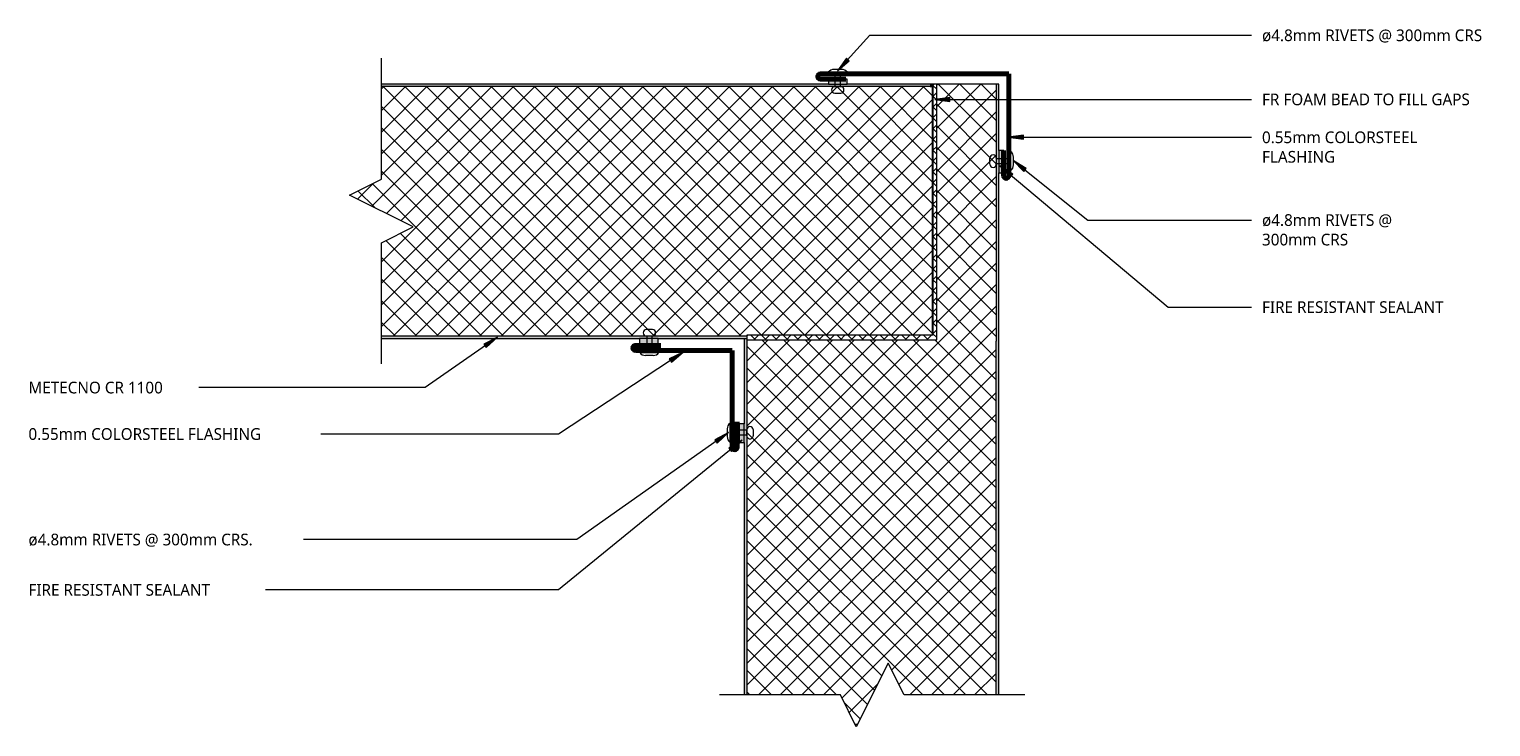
# Model space of a CAD drawing. Header units: millimetres. Extents: x 2696 to 3270, y 2387 to 2661.
import ezdxf

# ---------------------------------------------------------------- set-up
doc = ezdxf.new("R2010")
doc.units = ezdxf.units.MM
for name, color, linetype, lineweight in [('A-DETL', 90, 'Continuous', 13), ('A-DETL-GENF', 92, 'Continuous', 13), ('G-ANNO-TEXT', 231, 'Continuous', 9)]:
    doc.layers.add(name, color=color, linetype=linetype, lineweight=lineweight)
doc.styles.add('Yu Gothic', font='Yu Gothic.ttf', dxfattribs={"height": 4.6})
pattern_1 = [(315, (-2387.984, 2976.363), (4.242641, 4.242641), []), (45, (-2387.984, 2976.363), (-4.242641, 4.242641), [])]

# ---------------------------------------------------------------- blocks, each defined once
blk = doc.blocks.new('Fridge Freezer Panel_Vertical Section - 100mm-5895963-20 ROOF TO WALL CLEAN ROOM4')
at = {"layer": 'A-DETL-GENF'}
h = blk.add_hatch(dxfattribs=at)
h.set_pattern_fill('FP_1', color=256, style=0, pattern_type=2)
h.set_pattern_definition(pattern_1)
h.paths.add_polyline_path([(0, -44.02), (0, -44.56), (23.93, -56.52), (11.43, -62.77), (11.43, -99), (151.5, -99), (151.5, -75.62), (150.97, -75.62), (150.97, -1), (11.43, -1), (11.43, -37.77), (0, -43.49)])
h = blk.add_hatch(color=256, dxfattribs=at)
h.paths.add_polyline_path([(11.43, -1), (151.5, -1), (151.5, 0), (11.43, 0), (11.43, -0.08)])
h.paths.add_polyline_path([(11.43, -99.08), (11.43, -100), (150.5, -99.99), (150.5, -99), (11.43, -99)])
h = blk.add_hatch(dxfattribs=at)
h.set_pattern_fill('FP_1', color=256, style=0, pattern_type=2)
h.set_pattern_definition(pattern_1)
h.paths.add_polyline_path([(151.5, -99), (251.5, -99), (251.5, -75.62), (151.5, -75.62)])
blk.add_hatch(color=256, dxfattribs=at).paths.add_polyline_path([(150.5, -100), (251.5, -100), (251.5, -99), (150.5, -99)])
for p, q in [((110.67, 0), (11.43, 0)), ((151.5, 0), (118.02, 0)), ((150.97, -1), (11.43, -1)), ((0, -43.49), (0, -44.56)), ((251.5, -99), (251.5, -75.62)), ((11.43, -99), (150.5, -99)), ((11.43, -100), (150.5, -100)), ((251.5, -99), (150.5, -99)), ((150.5, -100), (216.55, -100)), ((225.44, -100), (251.5, -100)), ((251.5, -100), (251.5, -99))]:
    blk.add_line(p, q, dxfattribs=at)
blk = doc.blocks.new('Fridge Freezer Panel_Vertical Section - 100mm-5937288-20 ROOF TO WALL CLEAN ROOM4')
at = {"layer": 'A-DETL-GENF'}
h = blk.add_hatch(color=256, dxfattribs=at)
h.paths.add_polyline_path([(17.33, -100), (160.83, -100), (160.83, -99), (17.33, -99), (17.33, -99.11)])
h.paths.add_polyline_path([(17.33, -1), (232.83, -1), (232.83, 0), (200.33, 0), (200.33, -0.07), (192.98, -0.07), (192.98, 0), (17.33, 0), (17.33, -0.07)])
blk.add_hatch(color=256, dxfattribs=at).paths.add_polyline_path([(232.83, -1), (233.89, -1), (233.89, 0), (232.83, 0)])
h = blk.add_hatch(dxfattribs=at)
h.set_pattern_fill('FP_2', color=256, style=0, pattern_type=2)
h.set_pattern_definition([(45, (-2816.533, -2639.484), (-4.242641, 4.242641), []), (135, (-2816.533, -2639.484), (-4.242641, -4.242641), [])])
h.paths.add_polyline_path([(17.33, -99), (160.83, -99), (160.83, -98.72), (233.83, -98.72), (233.83, -1), (17.33, -1), (17.33, -37.4), (4.83, -43.65), (29.83, -56.15), (17.33, -62.4), (17.33, -98.72)])
for p, q in [((192.98, 0), (17.33, 0)), ((232.83, 0), (200.33, 0)), ((233.89, 0), (232.83, 0)), ((232.83, -1), (17.33, -1)), ((232.83, -1), (233.89, -1)), ((233.83, -98.72), (233.83, -1)), ((17.33, -99), (160.83, -99)), ((17.33, -100), (118.74, -100)), ((126.09, -100), (160.83, -100))]:
    blk.add_line(p, q, dxfattribs=at)
blk = doc.blocks.new('Break Line _M_ - Break Line _M_-5882638-20 ROOF TO WALL CLEAN ROOM4')
at = {"layer": 'A-DETL-GENF'}
for p, q in [((6.25, 12.5), (-6.25, -12.5)), ((12.5, 0), (6.25, 12.5)), ((-12.5, 0), (-60, 0)), ((-6.25, -12.5), (-12.5, 0)), ((60, 0), (12.5, 0))]:
    blk.add_line(p, q, dxfattribs=at)
blk = doc.blocks.new('Pop Rivets - Rivet-5937034-20 ROOF TO WALL CLEAN ROOM4')
at = {"layer": 'A-DETL-GENF'}
for p, q in [((-1.24, 8.12), (1.17, 8.12)), ((1.17, 5.62), (-1.24, 5.62)), ((-1, 5.62), (-1, 0)), ((1, 5.62), (1, 0)), ((3.77, 0), (-3.77, 0)), ((-1.5, -1.16), (1.5, -1.16))]:
    blk.add_line(p, q, dxfattribs=at)
for centre, radius, start, end in [((-1.24, 6.87), 1.25, 90, 270), ((1.17, 6.87), 1.25, 270, 90), ((-1.5, 1.65), 2.8, 216, 270), ((1.5, 1.65), 2.8, 270, 324)]:
    blk.add_arc(centre, radius, start, end, dxfattribs=at)
blk = doc.blocks.new('Pop Rivets - Rivet-5937033-20 ROOF TO WALL CLEAN ROOM4')
at = {"layer": 'A-DETL-GENF'}
for p, q in [((3.77, 0), (-3.77, 0)), ((-1.5, 1.16), (1.5, 1.16)), ((-1, -5.68), (-1, 0)), ((1, -5.68), (1, 0)), ((1.17, -5.68), (-1.24, -5.68)), ((-1.24, -8.18), (1.17, -8.18))]:
    blk.add_line(p, q, dxfattribs=at)
for centre, radius, start, end in [((-1.5, -1.65), 2.8, 90, 144), ((1.5, -1.65), 2.8, 36, 90), ((-1.24, -6.93), 1.25, 90, 270), ((1.17, -6.93), 1.25, 270, 90)]:
    blk.add_arc(centre, radius, start, end, dxfattribs=at)
blk = doc.blocks.new('Pop Rivets - Rivet-5937831-20 ROOF TO WALL CLEAN ROOM4')
at = {"layer": 'A-DETL-GENF'}
for p, q in [((3.77, 0), (-3.77, 0)), ((-1.5, 1.16), (1.5, 1.16)), ((-1, -6.52), (-1, 0)), ((1, -6.52), (1, 0)), ((1.17, -6.52), (-1.24, -6.52)), ((-1.24, -9.02), (1.17, -9.02))]:
    blk.add_line(p, q, dxfattribs=at)
for centre, radius, start, end in [((-1.5, -1.65), 2.8, 90, 144), ((1.5, -1.65), 2.8, 36, 90), ((-1.24, -7.77), 1.25, 90, 270), ((1.17, -7.77), 1.25, 270, 90)]:
    blk.add_arc(centre, radius, start, end, dxfattribs=at)
blk = doc.blocks.new('Pop Rivets - Rivet-5937935-20 ROOF TO WALL CLEAN ROOM4')
at = {"layer": 'A-DETL-GENF'}
for p, q in [((-1.24, 9.03), (1.17, 9.03)), ((1.17, 6.53), (-1.24, 6.53)), ((-1, 6.53), (-1, 0)), ((1, 6.53), (1, 0)), ((3.77, 0), (-3.77, 0)), ((-1.5, -1.16), (1.5, -1.16))]:
    blk.add_line(p, q, dxfattribs=at)
for centre, radius, start, end in [((-1.24, 7.78), 1.25, 90, 270), ((1.17, 7.78), 1.25, 270, 90), ((-1.5, 1.65), 2.8, 216, 270), ((1.5, 1.65), 2.8, 270, 324)]:
    blk.add_arc(centre, radius, start, end, dxfattribs=at)

msp = doc.modelspace()

# ---------------------------------------------------------------- hatches: boundary and pattern name
at = {"layer": 'A-DETL-GENF'}
for points in [[(3016.86, 2639.42), (3016.86, 2641.42), (3009.51, 2641.42), (3009.51, 2639.42)], [(3078.37, 2604.53), (3078.37, 2613.42), (3076.36, 2613.42), (3076.36, 2604.53)], [(2942.62, 2537.48), (2942.62, 2539.48), (2935.27, 2539.48), (2935.27, 2537.48)], [(2976.36, 2498.66), (2976.36, 2506), (2974.36, 2506), (2974.36, 2498.66)]]:
    msp.add_hatch(color=9, dxfattribs=at).paths.add_polyline_path(points)
h = msp.add_hatch(dxfattribs=at)
h.set_pattern_fill('FP_3', color=252, style=0, pattern_type=2)
h.set_pattern_definition([(45, (0, 0), (-2.1213203, 2.1213203), []), (135, (0, 0), (-2.1213203, -2.1213203), [])])
h.paths.add_polyline_path([(2977.36, 2538.95), (3051.98, 2538.95), (3051.98, 2639.48), (3050.42, 2639.48), (3050.42, 2540.77), (2977.36, 2540.77)])
at = {"layer": 'G-ANNO-TEXT'}
for points in [[(3013.02, 2644.62), (3017.64, 2648.53), (3016.48, 2649.6)], [(3051.18, 2633.44), (3057.18, 2632.65), (3057.18, 2634.23)], [(3080.03, 2618.55), (3086.03, 2617.76), (3086.03, 2619.34)], [(3076.78, 2607.32), (3080.87, 2602.85), (3081.88, 2604.06)], [(3081.96, 2609.41), (3086.17, 2605.06), (3087.15, 2606.29)], [(2879.48, 2540.02), (2874.1, 2537.24), (2875, 2535.94)], [(2952.33, 2534.13), (2946.88, 2531.5), (2947.75, 2530.18)], [(2970.15, 2502.52), (2964.79, 2499.71), (2965.7, 2498.41)], [(2975.51, 2499.54), (2970.36, 2496.36), (2971.36, 2495.14)]]:
    msp.add_hatch(color=7, dxfattribs=at).paths.add_polyline_path(points)

# ---------------------------------------------------------------- linework, layer by layer
at = {"layer": 'A-DETL', "lineweight": 70}
for p, q in [((3080.25, 2643.42), (3006.25, 2643.42)), ((3006.25, 2641.42), (3016.25, 2641.42)), ((3080.25, 2603.42), (3080.25, 2643.42)), ((3078.25, 2603.42), (3078.25, 2613.42)), ((2933.62, 2536.79), (2943.62, 2536.79)), ((2933.62, 2534.79), (2971.62, 2534.79)), ((2971.62, 2496.79), (2971.62, 2534.79)), ((2973.62, 2496.79), (2973.62, 2506.79))]:
    msp.add_line(p, q, dxfattribs=at)
at = {"layer": 'A-DETL'}
for p, q in [((3009.51, 2641.42), (3009.51, 2639.42)), ((3016.86, 2641.42), (3009.51, 2641.42)), ((3016.86, 2639.42), (3016.86, 2641.42)), ((3009.51, 2639.42), (3016.86, 2639.42)), ((3050.42, 2639.48), (3050.42, 2540.77)), ((3051.98, 2639.48), (3050.42, 2639.48)), ((3051.98, 2538.95), (3051.98, 2639.48)), ((3078.37, 2613.42), (3076.36, 2613.42)), ((3076.36, 2613.42), (3076.36, 2604.53)), ((3078.37, 2604.53), (3078.37, 2613.42)), ((3076.36, 2604.53), (3078.37, 2604.53)), ((2935.27, 2539.48), (2935.27, 2537.48)), ((2942.62, 2539.48), (2935.27, 2539.48)), ((2935.27, 2537.48), (2942.62, 2537.48)), ((2942.62, 2537.48), (2942.62, 2539.48)), ((3050.42, 2540.77), (2977.36, 2540.77)), ((2977.36, 2540.77), (2977.36, 2538.95)), ((2977.36, 2538.95), (3051.98, 2538.95)), ((2976.36, 2506), (2974.36, 2506)), ((2974.36, 2506), (2974.36, 2498.66)), ((2976.36, 2498.66), (2976.36, 2506)), ((2974.36, 2498.66), (2976.36, 2498.66))]:
    msp.add_line(p, q, dxfattribs=at)
at = {"layer": 'A-DETL', "lineweight": 70}
for centre, start, end in [((3006.25, 2642.42), 90, 270), ((3079.25, 2603.42), 180, 0), ((2933.62, 2535.79), 90, 270), ((2972.62, 2496.79), 180, 0)]:
    msp.add_arc(centre, 1, start, end, dxfattribs=at)
at = {"layer": 'G-ANNO-TEXT', "color": 7}
for p, q in [((3013.02, 2644.62), (3025.76, 2658.63)), ((3025.76, 2658.63), (3175.67, 2658.63)), ((3016.48, 2649.6), (3013.02, 2644.62)), ((3013.02, 2644.62), (3017.64, 2648.53)), ((3017.64, 2648.53), (3016.48, 2649.6)), ((3057.18, 2634.23), (3051.18, 2633.44)), ((3051.18, 2633.44), (3057.18, 2632.65)), ((3051.18, 2633.44), (3175.67, 2633.44)), ((3057.18, 2632.65), (3057.18, 2634.23)), ((3086.03, 2619.34), (3080.03, 2618.55)), ((3080.03, 2618.55), (3086.03, 2617.76)), ((3080.03, 2618.55), (3175.67, 2618.55)), ((3086.03, 2617.76), (3086.03, 2619.34)), ((3076.78, 2607.32), (3080.87, 2602.85)), ((3081.88, 2604.06), (3076.78, 2607.32)), ((3076.78, 2607.32), (3142.87, 2551.82)), ((3081.96, 2609.41), (3086.17, 2605.06)), ((3087.15, 2606.29), (3081.96, 2609.41)), ((3081.96, 2609.41), (3111.37, 2586.03)), ((3086.17, 2605.06), (3087.15, 2606.29)), ((3080.87, 2602.85), (3081.88, 2604.06)), ((3111.37, 2586.03), (3175.67, 2586.03)), ((3142.87, 2551.82), (3175.67, 2551.82)), ((2879.48, 2540.02), (2851, 2520.21)), ((2879.48, 2540.02), (2874.1, 2537.24)), ((2875, 2535.94), (2879.48, 2540.02)), ((2874.1, 2537.24), (2875, 2535.94)), ((2952.33, 2534.13), (2903.41, 2501.96)), ((2952.33, 2534.13), (2946.88, 2531.5)), ((2947.75, 2530.18), (2952.33, 2534.13)), ((2946.88, 2531.5), (2947.75, 2530.18)), ((2792.39, 2520.21), (2753.52, 2520.21)), ((2851, 2520.21), (2792.39, 2520.21)), ((2824.51, 2501.96), (2793.08, 2501.96)), ((2903.41, 2501.96), (2824.51, 2501.96)), ((2975.51, 2499.54), (2903.41, 2440.72)), ((2970.15, 2502.52), (2910.56, 2460.5)), ((2970.15, 2502.52), (2964.79, 2499.71)), ((2964.79, 2499.71), (2965.7, 2498.41)), ((2965.7, 2498.41), (2970.15, 2502.52)), ((2975.51, 2499.54), (2970.36, 2496.36)), ((2971.36, 2495.14), (2975.51, 2499.54)), ((2970.36, 2496.36), (2971.36, 2495.14)), ((2805.25, 2460.5), (2787.39, 2460.5)), ((2910.56, 2460.5), (2805.25, 2460.5)), ((2778.33, 2440.72), (2775.09, 2440.72)), ((2903.41, 2440.72), (2778.33, 2440.72))]:
    msp.add_line(p, q, dxfattribs=at)

# ---------------------------------------------------------------- block references
at = {"layer": 'A-DETL-GENF'}
for name, p, rotation in [('Break Line _M_ - Break Line _M_-5882638-20 ROOF TO WALL CLEAN ROOM4', (2833.86, 2589.59), 270.0000000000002), ('Fridge Freezer Panel_Vertical Section - 100mm-5895963-20 ROOF TO WALL CLEAN ROOM4', (2976.36, 2387.98), 90.00000000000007), ('Pop Rivets - Rivet-5937034-20 ROOF TO WALL CLEAN ROOM4', (3080.99, 2609.2), 89.99999999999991), ('Pop Rivets - Rivet-5937831-20 ROOF TO WALL CLEAN ROOM4', (2939.08, 2533.96), 180), ('Pop Rivets - Rivet-5937935-20 ROOF TO WALL CLEAN ROOM4', (2970.83, 2502.45), 269.9999999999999)]:
    msp.add_blockref(name, p, dxfattribs=dict(at, rotation=rotation))
for name, p in [('Pop Rivets - Rivet-5937033-20 ROOF TO WALL CLEAN ROOM4', (3013.13, 2644.1)), ('Fridge Freezer Panel_Vertical Section - 100mm-5937288-20 ROOF TO WALL CLEAN ROOM4', (2816.53, 2639.48)), ('Break Line _M_ - Break Line _M_-5882638-20 ROOF TO WALL CLEAN ROOM4', (3026.64, 2399.42))]:
    msp.add_blockref(name, p, dxfattribs=at)

# ---------------------------------------------------------------- texts
at = {"layer": 'G-ANNO-TEXT', "color": 7, "char_height": 4.6, "attachment_point": 1, "style": 'Yu Gothic', "bg_fill": 3, "box_fill_scale": 1.25, "bg_fill_color": 9, "bg_fill_true_color": 13158600, "bg_fill_transparency": 0}
for s, insert, width in [('ø4.8mm RIVETS @ 300mm CRS', (3179.73, 2660.93), 104.8607), ('FR FOAM BEAD TO FILL GAPS', (3179.73, 2635.74), 104.059), ('0.55mm COLORSTEEL ', (3179.73, 2620.85), 77.6033), ('FLASHING', (3179.73, 2613.18), 36.0759), ('ø4.8mm RIVETS @ ', (3179.73, 2588.33), 63.9747), ('FIRE RESISTANT SEALANT', (3179.73, 2554.12), 91.8734), ('METECNO CR 1100', (2695.22, 2522.51), 65.7384), ('0.55mm COLORSTEEL FLASHING', (2695.22, 2504.26), 113.6793), ('FIRE RESISTANT SEALANT', (2695.22, 2443.02), 91.8734)]:
    msp.add_mtext(s, dxfattribs=dict(at, insert=insert, width=width))

# ---------------------------------------------------------------- next in the draw order: texts
for s, insert, width in [('300mm CRS', (3179.73, 2580.66), 40.8861), ('ø4.8mm RIVETS @ 300mm CRS.', (2695.22, 2462.8), 106.7848)]:
    msp.add_mtext(s, dxfattribs=dict(at, insert=insert, width=width))

doc.saveas('drawing.dxf')
